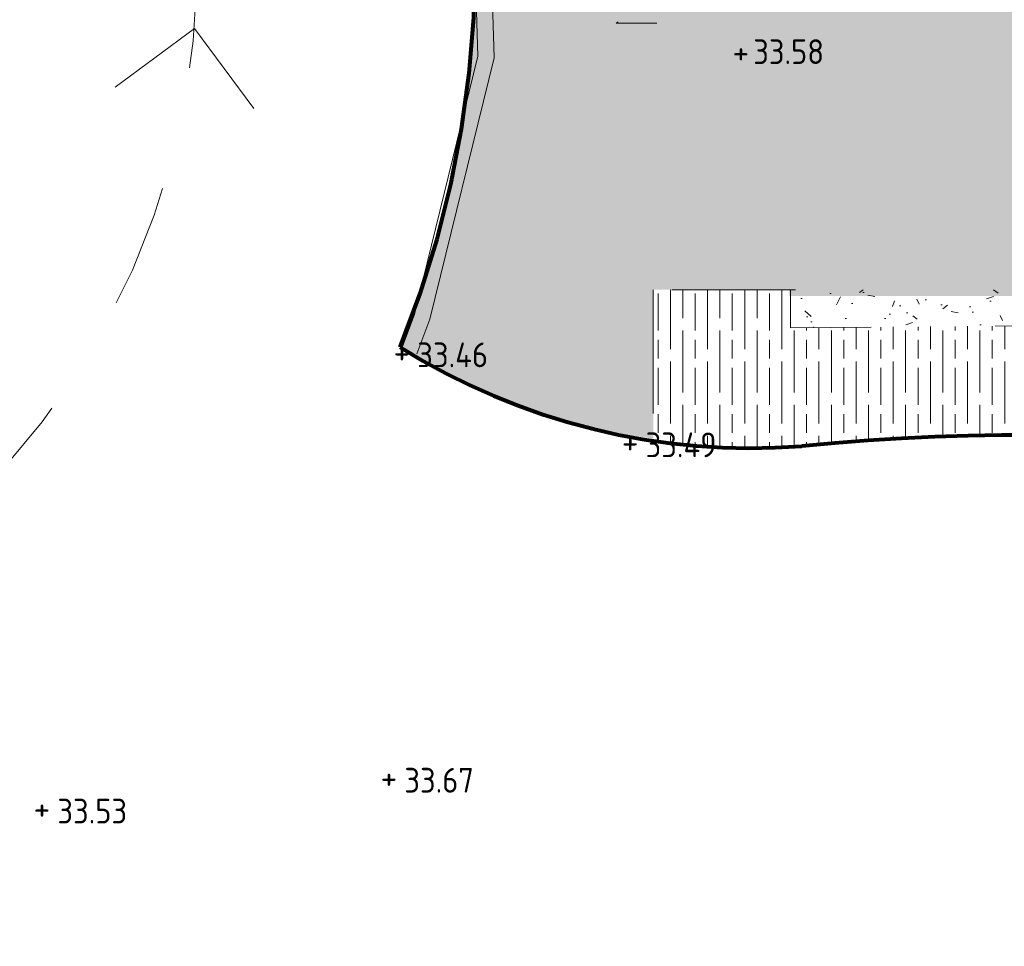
# Model space of a CAD drawing. Header units: metres. Extents: x 111845 to 310872, y 1106090 to 6520273.
# Tile 7 of 62: x 310771 to 310779, y 6520239 to 6520246. Entities that reach past the tile are written whole.
import ezdxf
from ezdxf.enums import TextEntityAlignment as Align

# ---------------------------------------------------------------- set-up
doc = ezdxf.new("R2010")
doc.units = ezdxf.units.M
for name, pattern in [('DASHED', [0.75, 0.5, -0.25]), ('DASHED_1', [2, 1, -1]), ('LTEMA1201', [7, 5, -2])]:
    doc.linetypes.add(name, pattern=pattern)
for name, color, linetype, lineweight in [('_LA DIV-Bygg', 7, 'Continuous', 9), ('_LA DIV-Plangrense', 20, 'DASHED', 9), ('_LA TEK-Punkthøgde ny', 8, 'Continuous', 9), ('_LA VVS-Fallpiil', 8, 'Continuous', 9), ('LARK_KANT_ingen kant', 8, 'Continuous', 0), ('LARK_KANT_stein_granitt_vis_13cm', 8, 'Continuous', 0)]:
    doc.layers.add(name, color=color, linetype=linetype, lineweight=lineweight)
for name, color, linetype, lineweight, true_color in [('LARK_BYGG_skravur', 7, 'Continuous', 0, 0xffffff), ('LARK_GRØNT_busker_mørk', 7, 'Continuous', 0, 0x97bd84), ('LARK_MATERIALE_asfalt', 7, 'Continuous', 0, 0xd1d1d1), ('LARK_MATERIALE_grus', 7, 'Continuous', 0, 0xddd5bb)]:
    doc.layers.add(name, color=color, linetype=linetype, lineweight=lineweight, true_color=true_color)
doc.styles.add('FISO', font='Fiso')
doc.styles.add('ISO', font='ISO')
doc.styles.get("Standard").update_dxf_attribs({"font": 'ISOCPEUR.TTF'})

# ---------------------------------------------------------------- blocks, each defined once
blk = doc.blocks.new('_MPLUSZH')
at = {"style": 'FISO'}
blk.add_attdef('PLUSHÖJD', (2.074, -1), '', height=2, dxfattribs=at)
blk.add_attdef('+', text='', height=1, dxfattribs=at).set_placement((0, 0), align=Align.MIDDLE)

msp = doc.modelspace()

# ---------------------------------------------------------------- hatches: boundary and pattern name
at = {"layer": 'LARK_BYGG_skravur'}
h = msp.add_hatch(color=256, dxfattribs=at)
h.dxf.hatch_style = 1
h.paths.add_polyline_path([(310777.505, 6520247.6768), (310777.511, 6520244.0306), (310779.8201, 6520244.0307), (310779.841, 6520247.6807)])
at = {"layer": 'LARK_GRØNT_busker_mørk'}
h = msp.add_hatch(dxfattribs=at)
h.set_pattern_fill('GOST_WOOD', color=256, scale=0.05)
edge = h.paths.add_edge_path()
edge.add_line((310782.9576, 6520242.4758), (310781.86, 6520242.69))
edge.add_line((310781.86, 6520242.69), (310779.7127, 6520242.8537))
edge.add_line((310779.7127, 6520242.8537), (310778.9293, 6520242.8511))
edge.add_line((310778.9293, 6520242.8511), (310777.6506, 6520242.7809))
edge.add_arc((310777.1341, 6520246.3356), 3.592, 257.57184, 278.26745, ccw=False)
edge.add_line((310776.361, 6520242.8278), (310776.3629, 6520244.0307))
edge.add_line((310776.3629, 6520244.0307), (310777.4701, 6520244.0315))
edge.add_line((310777.4701, 6520244.0315), (310777.4701, 6520243.7227))
edge.add_line((310777.4701, 6520243.7227), (310780.1224, 6520243.7458))
edge.add_line((310780.1224, 6520243.7458), (310780.1201, 6520244.0307))
edge.add_line((310780.1201, 6520244.0307), (310783.7821, 6520244.0307))
edge.add_line((310783.7821, 6520244.0307), (310783.7826, 6520242.2946))
edge.add_line((310783.7826, 6520242.2946), (310782.9576, 6520242.4758))
at = {"layer": 'LARK_MATERIALE_asfalt'}
h = msp.add_hatch(color=256, dxfattribs=at)
h.dxf.hatch_style = 1
edge = h.paths.add_edge_path()
edge.add_arc((310766.5358, 6520246.6487), 8.3839, 338.38266, 361.11978)
edge.add_line((310774.9181, 6520246.8125), (310775.0587, 6520246.8492))
edge.add_line((310775.0587, 6520246.8492), (310775.0587, 6520259.7807))
edge.add_arc((310775.6587, 6520259.7807), 0.6, 90.0001, 180, ccw=False)
edge.add_line((310775.6587, 6520260.3807), (310775.93, 6520260.3807))
edge.add_line((310775.93, 6520260.3807), (310775.93, 6520260.0807))
edge.add_line((310775.93, 6520260.0807), (310779.8319, 6520260.0807))
edge.add_line((310779.8319, 6520260.0807), (310779.8319, 6520258.5807))
edge.add_line((310779.8319, 6520258.5807), (310777.711, 6520258.5807))
edge.add_line((310777.711, 6520258.5807), (310777.711, 6520256.7232))
edge.add_line((310777.711, 6520256.7232), (310777.561, 6520256.7232))
edge.add_line((310777.561, 6520256.7232), (310777.561, 6520256.456))
edge.add_line((310777.561, 6520256.456), (310776.361, 6520256.4557))
edge.add_line((310776.361, 6520256.4557), (310776.361, 6520251.5057))
edge.add_line((310776.361, 6520251.5057), (310777.487, 6520251.5057))
edge.add_line((310777.487, 6520251.5057), (310777.511, 6520244.0307))
edge.add_line((310777.511, 6520244.0307), (310776.3629, 6520244.0307))
edge.add_line((310776.3629, 6520244.0307), (310776.361, 6520242.8278))
edge.add_arc((310776.9973, 6520247.7758), 4.9887, 237.67812, 262.6716, ccw=False)
at = {"layer": 'LARK_MATERIALE_grus', "transparency": 33554687}
h = msp.add_hatch(dxfattribs=at)
h.set_pattern_fill('AR-CONC', color=256, scale=0.003, angle=-32.06108)
h.set_pattern_definition([(17.938921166, (-25.53315, -0.437), (0.437812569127, -0.330647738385), [0.05715, -0.62865]), (322.938921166, (-25.53315, -0.437), (0.2146475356, 0.541876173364), [0.04572, -0.50292175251]), (68.390365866, (-25.49666, -0.46454), (0.6524600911, 0.211228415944), [0.0485700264, -0.5342707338]), (14.123121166, (-25.45225, -0.3078), (0.62225329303, -0.53857541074), [0.085725, -0.942975]), (64.574478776, (-25.4004, -0.3527), (0.99760613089, 0.25100935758), [0.07285506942, -0.80140682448]), (319.123072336, (-25.45225, -0.3078), (0.9976061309, 0.25100935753), [0.06857990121, -0.75437919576]), (348.938921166, (-25.4079, -0.38057), (0.22261756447, -0.501445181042), [0.05715, -0.62865]), (293.938921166, (-25.4079, -0.38057), (0.450442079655, 0.36987053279), [0.04572, -0.50292]), (39.390366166, (-25.38934, -0.42235), (0.67305964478, -0.1315746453), [0.0485700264, -0.5342698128]), (5.438921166, (-25.53315, -0.43699), (0.142503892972, 0.2100582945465), [0, -0.496824, 0, -0.51054, 0, -0.504825]), (335.438921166, (-25.53315, -0.43699), (0.32941998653, 0.148295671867), [0, -0.291084, 0, -0.485394, 0, -0.192405]), (295.438921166, (-25.67715, -0.34679), (0.3356092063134, -0.230488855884), [0, -0.1905, 0, -0.59436, 0, -0.78867]), (285.438921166, (-25.74173, -0.30634), (0.417101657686, -0.171245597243), [0, -0.24765, 0, -0.394716, 0, -0.56007])])
h.paths.add_polyline_path([(310777.4701, 6520243.7227), (310780.1224, 6520243.7458), (310780.1201, 6520244.0307), (310777.4701, 6520244.0315)])

# ---------------------------------------------------------------- linework, layer by layer
at = {"layer": '_LA DIV-Bygg', "color": 28, "true_color": 0x0b0b0b, "const_width": 0.1, "elevation": 37.61}
msp.add_lwpolyline([(310777.4901, 6520256.7743), (310804.891, 6520256.7806), (310804.891, 6520244.0307), (310802.503, 6520244.0307), (310802.503, 6520249.4807), (310798.326, 6520249.4744), (310798.326, 6520247.6744), (310796.541, 6520247.6807), (310796.541, 6520244.0307), (310794.153, 6520244.0307), (310794.153, 6520249.4807), (310789.976, 6520249.4744), (310789.976, 6520247.6807), (310788.191, 6520247.6807), (310788.191, 6520244.0307), (310785.803, 6520244.0434), (310785.803, 6520249.4807), (310781.626, 6520249.4807), (310781.626, 6520247.6807), (310779.841, 6520247.6807), (310779.841, 6520244.0307), (310777.511, 6520244.0307)], close=True, dxfattribs=at)
at = {"layer": '_LA DIV-Plangrense', "color": 0, "linetype": 'LTEMA1201', "lineweight": 80, "elevation": 35.5}
msp.add_lwpolyline([(310832.2346, 6520235.5329), (310808.8802, 6520218.3953), (310798.04, 6520232.57), (310795.85, 6520235.21, 0.056378), (310789.58, 6520240.37, 0.013049), (310787.8497, 6520241.1386, 0.037047), (310781.86, 6520242.69, 0.05831), (310777.561, 6520242.7668, -0.161094), (310774.3181, 6520243.5668, 0.467692), (310768.2801, 6520254.8572, -0.209227), (310766.0122, 6520257.0954, -0.124404), (310765.89, 6520260.46, -0.176582), (310768.6678, 6520264.3502), (310771.864, 6520265.2125), (310775.7923, 6520266.052), (310778.5117, 6520266.4546), (310781.6332, 6520266.9311), (310789.8352, 6520267.9674), (310791.32, 6520268.02, -0.0747), (310802.5224, 6520265.0502), (310809.2438, 6520261.5174, 0.152732), (310819.7188, 6520259.8336), (310825.5283, 6520260.5926), (310827.81, 6520260.68, -0.031825)], format="xyb", dxfattribs=at)
at = {"layer": '_LA VVS-Fallpiil', "linetype": 'DASHED_1'}
msp.add_polyline3d([(310776.3896, 6520246.1864, 33.5564), (310776.0614, 6520246.1864, 33.5498), (310776.0792, 6520246.1967, 33.5502)], dxfattribs=at)
at = {"layer": 'LARK_KANT_ingen kant', "linetype": 'DASHED_1'}
msp.add_lwpolyline([(310776.361, 6520244.0307), (310776.361, 6520242.8095)], dxfattribs=at)
at = {"layer": 'LARK_KANT_ingen kant', "linetype": 'DASHED_1', "elevation": 37.61}
msp.add_lwpolyline([(310780.1201, 6520244.0307), (310780.1224, 6520243.7458), (310777.4701, 6520243.7227), (310777.4701, 6520244.0315)], dxfattribs=at)
at = {"layer": 'LARK_KANT_stein_granitt_vis_13cm', "elevation": 33.42}
for points in [[(310774.4514, 6520243.5136), (310774.5579, 6520243.7922), (310775.0753, 6520245.9054), (310775.0094, 6520248.1083), (310774.2852, 6520250.285), (310773.2623, 6520252.0059), (310771.7332, 6520253.4808), (310770.1276, 6520254.361), (310768.4807, 6520254.8343), (310767.0161, 6520255.7465), (310766.3742, 6520256.6788), (310766.0054, 6520257.7747), (310765.8957, 6520258.9393), (310766.0111, 6520260.0998), (310766.3955, 6520261.3355), (310767.1367, 6520262.7613), (310767.8702, 6520263.6364), (310768.786, 6520264.2375), (310770.5356, 6520264.71)], [(310774.33, 6520243.56), (310774.4336, 6520243.831), (310774.9448, 6520245.9192), (310774.88, 6520248.0854), (310774.1663, 6520250.2306), (310773.1595, 6520251.9245), (310771.6555, 6520253.3752), (310770.0778, 6520254.2401)]]:
    msp.add_lwpolyline(points, dxfattribs=at)
at = {"layer": 'LARK_KANT_stein_granitt_vis_13cm', "color": 253, "linetype": 'DASHED_1', "true_color": 0x999999}
msp.add_lwpolyline([(310773.1363, 6520245.4967), (310772.6554, 6520246.1437), (310772.0156, 6520245.6681)], dxfattribs=at)
at = {"layer": 'LARK_KANT_stein_granitt_vis_13cm', "linetype": 'DASHED_1', "elevation": 37.61}
msp.add_lwpolyline([(310777.511, 6520244.0307), (310776.361, 6520244.0307)], dxfattribs=at)
at = {"layer": 'LARK_KANT_stein_granitt_vis_13cm', "color": 253, "linetype": 'DASHED_1', "true_color": 0x999999}
msp.add_arc((310766.6194, 6520246.649), 6.0571, 144.01799, 76.81481, dxfattribs=at)

# ---------------------------------------------------------------- block references
at = {"layer": '_LA TEK-Punkthøgde ny', "linetype": 'DASHED_1'}
ref = msp.add_blockref('_MPLUSZH', (310777.0689, 6520245.9551, 33.5663), dxfattribs=dict(at, xscale=0.5, yscale=0.5, zscale=0.5))
ref.add_attrib('PLUSHÖJD', '33.58', (310777.1689, 6520245.8551, 33.5663), dxfattribs={"height": 0.2, "style": 'ISO'})
ref.add_attrib('+', '+', dxfattribs={"height": 0.2}).set_placement((310777.0689, 6520245.9551, 33.5663), align=Align.MIDDLE)
at = {"layer": '_LA TEK-Punkthøgde ny'}
ref = msp.add_blockref('_MPLUSZH', (310774.3308, 6520243.5296, 33.4587), dxfattribs=dict(at, xscale=0.5, yscale=0.5, zscale=0.5))
ref.add_attrib('PLUSHÖJD', '33.46', (310774.4558, 6520243.4046, 33.4587), dxfattribs={"height": 0.2, "style": 'ISO'})
ref.add_attrib('+', '+', dxfattribs={"height": 0.2}).set_placement((310774.3308, 6520243.5296, 33.4587), align=Align.MIDDLE)
ref = msp.add_blockref('_MPLUSZH', (310776.1747, 6520242.8021, 33.4942), dxfattribs=dict(at, xscale=0.5, yscale=0.5, zscale=0.5))
ref.add_attrib('PLUSHÖJD', '33.49', (310776.2997, 6520242.6771, 33.4942), dxfattribs={"height": 0.2, "style": 'ISO'})
ref.add_attrib('+', '+', dxfattribs={"height": 0.2}).set_placement((310776.1747, 6520242.8021, 33.4942), align=Align.MIDDLE)
ref = msp.add_blockref('_MPLUSZH', (310774.2259, 6520240.0912, 33.6677), dxfattribs=dict(at, xscale=0.5, yscale=0.5, zscale=0.5))
ref.add_attrib('PLUSHÖJD', '33.67', (310774.3509, 6520239.9662, 33.6677), dxfattribs={"height": 0.2, "style": 'ISO'})
ref.add_attrib('+', '+', dxfattribs={"height": 0.2}).set_placement((310774.2259, 6520240.0912, 33.6677), align=Align.MIDDLE)
ref = msp.add_blockref('_MPLUSZH', (310771.4234, 6520239.842, 33.5271), dxfattribs=dict(at, xscale=0.5, yscale=0.5, zscale=0.5))
ref.add_attrib('PLUSHÖJD', '33.53', (310771.5484, 6520239.717, 33.5271), dxfattribs={"height": 0.2, "style": 'ISO'})
ref.add_attrib('+', '+', dxfattribs={"height": 0.2}).set_placement((310771.4234, 6520239.842, 33.5271), align=Align.MIDDLE)

doc.saveas('drawing.dxf')
